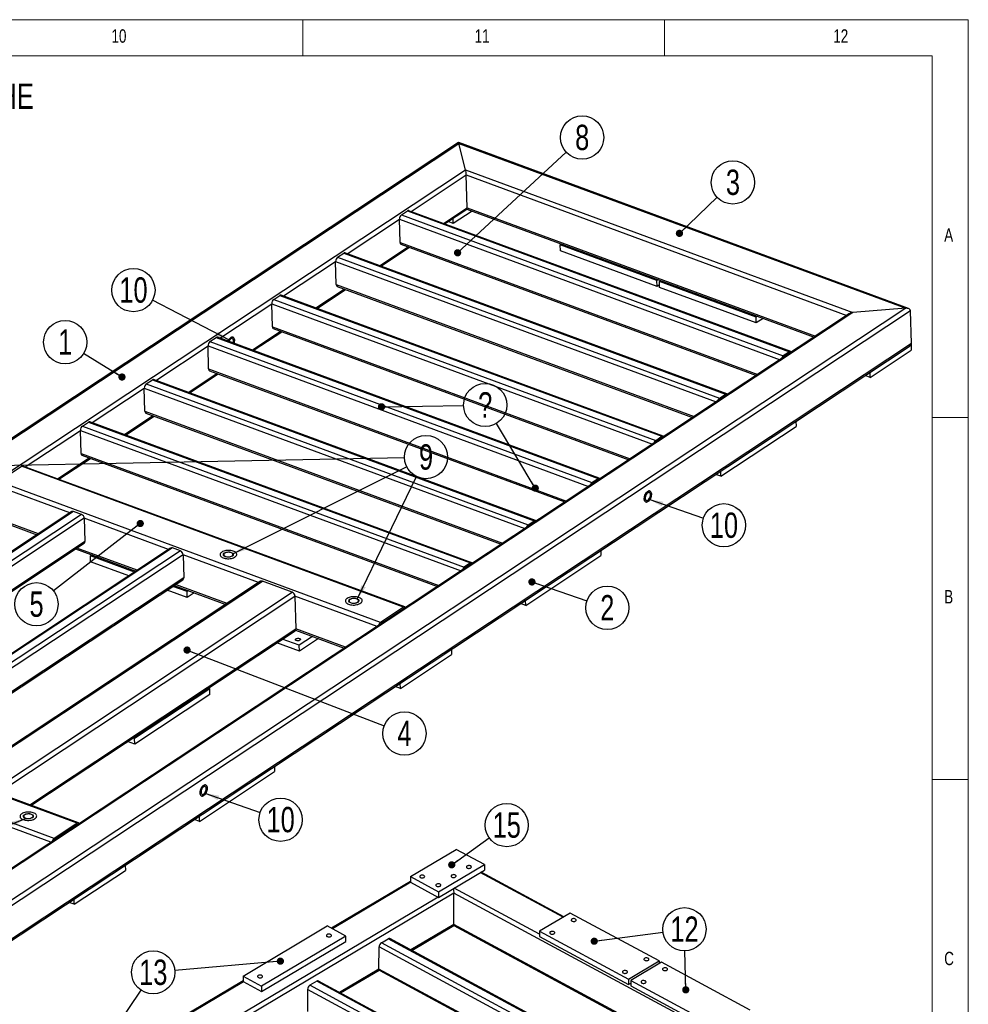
# Model space of a CAD drawing. Header units: millimetres. Extents: x 5 to 589, y 5 to 415.
# Tile 14 of 14: x 458 to 589, y 279 to 415. Entities that reach past the tile are written whole.
import ezdxf

# ---------------------------------------------------------------- set-up
doc = ezdxf.new("R2010")
doc.units = ezdxf.units.MM
doc.layers.add('NOTES', color=6, linetype='Continuous')
doc.layers.add('TRAIT-FINS', color=9, linetype='Continuous')
doc.layers.add('TRAIT-FORT', color=4, linetype='Continuous', lineweight=25)
doc.styles.add('SLDTEXTSTYLE0', font='TXT', dxfattribs={"width": 0.75})
doc.dimstyles.new('SLDDIMSTYLE7', dxfattribs={"dimtxt": 0.18, "dimasz": 1, "dimexe": 0, "dimexo": 0.0625, "dimgap": 0, "dimtad": 0, "dimtih": 1, "dimtoh": 1, "dimdec": 0, "dimrnd": 1e-09, "dimzin": 0, "dimdsep": 46, "dimtxsty": 'Standard', "dimblk1": 'DOT', "dimblk2": 'DOT', "dimsah": 1, "dimcen": 0.09, "dimadec": 0, "dimazin": 0, "dimtfac": 1, "dimtdec": 0, "dimtofl": 0, "dimtmove": 0, "dimatfit": 3, "dimldrblk": 'DOT', "dimfxl": 1, "dimfrac": 2, "dimtolj": 1, "dimtzin": 0, "dimarcsym": 0})
doc.dimstyles.new('SLDDIMSTYLE8', dxfattribs={"dimtxt": 0.18, "dimasz": 2, "dimexe": 0, "dimexo": 0.0625, "dimgap": 0, "dimtad": 0, "dimtih": 1, "dimtoh": 1, "dimdec": 0, "dimrnd": 1e-09, "dimzin": 0, "dimdsep": 46, "dimtxsty": 'Standard', "dimsah": 1, "dimcen": 0.09, "dimadec": 0, "dimazin": 0, "dimtfac": 2, "dimtdec": 0, "dimtofl": 0, "dimtmove": 0, "dimatfit": 3, "dimfxl": 1, "dimfrac": 2, "dimtolj": 1, "dimtzin": 0, "dimarcsym": 0})

# ---------------------------------------------------------------- blocks, each defined once
blk = doc.blocks.new('SW_NOTE_0')
at = {"layer": 'NOTES', "color": 0, "char_height": 3.5, "attachment_point": 1, "style": 'SLDTEXTSTYLE0'}
for s, insert in [('SOUDURES :  A=3 CONTINUE ETANCHE', (0, 4.51)), ('TOLERANCE GENERALE : ± 1 mm', (0, -0.01)), ('TOLERANCE DE PLANEITE : ± 1 mm/m', (0, -4.54)), ('PEINTURE EPOXY EP: 60µ', (0, -9.07)), ('COULEUR : BLANC RAL 9010', (0, -13.59))]:
    blk.add_mtext(s, dxfattribs=dict(at, insert=insert))
blk = doc.blocks.new('SW_NOTE_8')
at = {"layer": 'NOTES', "color": 0}
blk.add_circle((2.83, -0.97), 2.99, dxfattribs=at)
at = {"layer": 'NOTES', "color": 0, "insert": (2.83, 0.79), "char_height": 3.5, "attachment_point": 2, "style": 'SLDTEXTSTYLE0'}
blk.add_mtext('2', dxfattribs=at)
blk = doc.blocks.new('_DOT')
at = {"color": 0, "linetype": 'ByBlock', "lineweight": -2}
blk.add_line((-0.5, 0), (-1, 0), dxfattribs=at)
at = {"color": 0, "linetype": 'ByBlock', "const_width": 0.5}
blk.add_lwpolyline([(-0.25, 0, 1), (0.25, 0, 1)], format="xyb", close=True, dxfattribs=at)
blk = doc.blocks.new('SW_NOTE_9')
at = {"layer": 'NOTES', "color": 0}
blk.add_circle((2.82, -0.98), 2.99, dxfattribs=at)
at = {"layer": 'NOTES', "color": 0, "insert": (2.83, 0.78), "char_height": 3.5, "attachment_point": 2, "style": 'SLDTEXTSTYLE0'}
blk.add_mtext('10', dxfattribs=at)
blk = doc.blocks.new('SW_NOTE_10')
at = {"layer": 'NOTES', "color": 0}
blk.add_circle((2.82, -0.99), 2.99, dxfattribs=at)
at = {"layer": 'NOTES', "color": 0, "insert": (2.83, 0.78), "char_height": 3.5, "attachment_point": 2, "style": 'SLDTEXTSTYLE0'}
blk.add_mtext('10', dxfattribs=at)
blk = doc.blocks.new('SW_NOTE_11')
at = {"layer": 'NOTES', "color": 0}
blk.add_circle((2.16, 2.06), 2.99, dxfattribs=at)
at = {"layer": 'NOTES', "color": 0, "insert": (2.17, 3.83), "char_height": 3.5, "attachment_point": 2, "style": 'SLDTEXTSTYLE0'}
blk.add_mtext('3', dxfattribs=at)
blk = doc.blocks.new('SW_NOTE_12')
at = {"layer": 'NOTES', "color": 0}
blk.add_circle((2.19, 2.03), 2.99, dxfattribs=at)
at = {"layer": 'NOTES', "color": 0, "insert": (2.2, 3.79), "char_height": 3.5, "attachment_point": 2, "style": 'SLDTEXTSTYLE0'}
blk.add_mtext('8', dxfattribs=at)
blk = doc.blocks.new('SW_NOTE_13')
at = {"layer": 'NOTES', "color": 0}
blk.add_circle((-2.55, 1.56), 2.99, dxfattribs=at)
at = {"layer": 'NOTES', "color": 0, "insert": (-2.54, 3.33), "char_height": 3.5, "attachment_point": 2, "style": 'SLDTEXTSTYLE0'}
blk.add_mtext('1', dxfattribs=at)
blk = doc.blocks.new('SW_NOTE_14')
at = {"layer": 'NOTES', "color": 0}
blk.add_circle((2.99, 0.05), 2.99, dxfattribs=at)
at = {"layer": 'NOTES', "color": 0, "insert": (2.99, 1.82), "char_height": 3.5, "attachment_point": 2, "style": 'SLDTEXTSTYLE0'}
blk.add_mtext('?', dxfattribs=at)
blk = doc.blocks.new('SW_NOTE_15')
at = {"layer": 'NOTES', "color": 0}
blk.add_circle((-2.36, -1.84), 2.99, dxfattribs=at)
at = {"layer": 'NOTES', "color": 0, "insert": (-2.35, -0.07), "char_height": 3.5, "attachment_point": 2, "style": 'SLDTEXTSTYLE0'}
blk.add_mtext('5', dxfattribs=at)
blk = doc.blocks.new('SW_NOTE_18')
at = {"layer": 'NOTES', "color": 0}
blk.add_circle((2.79, -1.07), 2.99, dxfattribs=at)
at = {"layer": 'NOTES', "color": 0, "insert": (2.79, 0.69), "char_height": 3.5, "attachment_point": 2, "style": 'SLDTEXTSTYLE0'}
blk.add_mtext('4', dxfattribs=at)
blk = doc.blocks.new('SW_NOTE_21')
at = {"layer": 'NOTES', "color": 0}
blk.add_circle((-2.65, 1.38), 2.99, dxfattribs=at)
at = {"layer": 'NOTES', "color": 0, "insert": (-2.64, 3.15), "char_height": 3.5, "attachment_point": 2, "style": 'SLDTEXTSTYLE0'}
blk.add_mtext('10', dxfattribs=at)
blk = doc.blocks.new('SW_NOTE_23')
at = {"layer": 'NOTES', "color": 0}
blk.add_circle((2.67, 1.34), 2.99, dxfattribs=at)
at = {"layer": 'NOTES', "color": 0, "insert": (2.68, 3.1), "char_height": 3.5, "attachment_point": 2, "style": 'SLDTEXTSTYLE0'}
blk.add_mtext('9', dxfattribs=at)
blk = doc.blocks.new('SW_NOTE_24')
at = {"layer": 'NOTES', "color": 0}
blk.add_circle((2.96, 0.39), 2.99, dxfattribs=at)
at = {"layer": 'NOTES', "color": 0, "insert": (2.97, 2.16), "char_height": 3.5, "attachment_point": 2, "style": 'SLDTEXTSTYLE0'}
blk.add_mtext('12', dxfattribs=at)
blk = doc.blocks.new('SW_NOTE_26')
at = {"layer": 'NOTES', "color": 0}
blk.add_circle((2.42, 1.75), 2.99, dxfattribs=at)
at = {"layer": 'NOTES', "color": 0, "insert": (2.43, 3.51), "char_height": 3.5, "attachment_point": 2, "style": 'SLDTEXTSTYLE0'}
blk.add_mtext('15', dxfattribs=at)
blk = doc.blocks.new('SW_NOTE_28')
at = {"layer": 'NOTES', "color": 0}
blk.add_circle((1.67, 2.48), 2.99, dxfattribs=at)
at = {"layer": 'NOTES', "color": 0, "insert": (1.68, 4.24), "char_height": 3.5, "attachment_point": 2, "style": 'SLDTEXTSTYLE0'}
blk.add_mtext('13', dxfattribs=at)

msp = doc.modelspace()

# ---------------------------------------------------------------- linework, layer by layer
at = {"lineweight": 18}
for p, q in [((589, 415), (5, 415)), ((497, 415), (497, 410)), ((547, 410), (547, 415)), ((589, 5), (589, 415)), ((584, 410), (10, 410)), ((584, 10), (584, 410)), ((584, 360), (589, 360)), ((589, 310), (584, 310))]:
    msp.add_line(p, q, dxfattribs=at)
at = {"layer": 'TRAIT-FINS', "lineweight": 18, "flags": 128}
for points in [[(487.15, 341.37), (487.34, 341.27), (487.43, 341.13), (487.41, 340.99), (487.28, 340.86), (487.06, 340.76), (486.79, 340.71), (486.51, 340.72), (486.25, 340.78), (486.06, 340.88), (485.97, 341.01), (485.99, 341.16), (486.12, 341.29), (486.34, 341.39), (486.61, 341.44), (486.9, 341.43), (487.15, 341.37)], [(504.49, 334.97), (504.68, 334.87), (504.77, 334.74), (504.75, 334.59), (504.62, 334.46), (504.4, 334.37), (504.13, 334.31), (503.85, 334.32), (503.59, 334.38), (503.4, 334.48), (503.31, 334.62), (503.34, 334.76), (503.46, 334.89), (503.68, 334.99), (503.95, 335.04), (504.24, 335.03), (504.49, 334.97)], [(459.5, 305.2), (459.69, 305.1), (459.78, 304.96), (459.76, 304.82), (459.63, 304.69), (459.41, 304.59), (459.14, 304.54), (458.85, 304.55), (458.6, 304.61), (458.41, 304.71), (458.32, 304.85), (458.34, 304.99), (458.47, 305.12), (458.69, 305.22), (458.96, 305.27), (459.24, 305.26), (459.5, 305.2)]]:
    msp.add_lwpolyline(points, dxfattribs=at)
at = {"layer": 'TRAIT-FORT', "lineweight": 25}
for p, q in [((518.53, 398.02), (383.15, 308.44)), ((383.58, 308.58), (518.58, 397.91)), ((580.75, 375.07), (518.54, 398.02)), ((519.5, 394.26), (518.58, 397.91)), ((518.58, 397.91), (580.36, 375.11)), ((390.92, 309.18), (519.5, 394.26)), ((511.96, 388.49), (519.59, 393.54)), ((519.5, 394.26), (573.02, 374.51)), ((519.71, 389.01), (519.59, 393.54)), ((519.59, 393.54), (572.21, 374.12)), ((510.62, 388.01), (511.47, 388.57)), ((510.62, 388.01), (563.41, 368.53)), ((511.47, 388.57), (564.26, 369.09)), ((564.44, 369.12), (511.64, 388.6)), ((516.43, 386.84), (519.71, 389.01)), ((516.6, 386.77), (519.69, 388.82)), ((520.4, 388.55), (517.78, 386.83)), ((519.69, 388.82), (567.67, 371.11)), ((519.71, 389.01), (567.86, 371.24)), ((503.14, 382.65), (510.34, 387.42)), ((510.43, 384.22), (510.34, 387.42)), ((510.34, 387.42), (562.97, 368)), ((517.78, 386.83), (517.08, 387.09)), ((517.78, 386.83), (517.77, 387.54)), ((510.43, 384.22), (559.9, 365.97)), ((510.55, 383.98), (559.7, 365.84)), ((532.59, 383.86), (532.78, 383.99)), ((545.94, 378.94), (532.59, 383.86)), ((532.61, 383.06), (532.59, 383.86)), ((501.8, 382.17), (502.65, 382.74)), ((502.65, 382.74), (555.45, 363.25)), ((555.62, 363.29), (502.82, 382.77)), ((507.61, 381), (511.55, 383.61)), ((507.78, 380.94), (511.72, 383.55)), ((545.96, 378.14), (532.61, 383.06)), ((494.32, 376.82), (501.53, 381.59)), ((501.61, 378.39), (501.53, 381.59)), ((501.53, 381.59), (554.15, 362.17)), ((501.8, 382.17), (554.59, 362.69)), ((501.61, 378.39), (551.08, 360.14)), ((546.13, 379.06), (545.94, 378.94)), ((545.96, 378.14), (545.94, 378.94)), ((546.31, 378.37), (545.96, 378.14)), ((546.3, 378.8), (546.49, 378.93)), ((559.65, 373.87), (546.3, 378.8)), ((546.32, 378), (546.3, 378.8)), ((498.79, 375.17), (502.73, 377.77)), ((498.96, 375.1), (502.9, 377.71)), ((501.73, 378.14), (550.88, 360.01)), ((559.67, 373.08), (546.32, 378)), ((485.5, 370.98), (492.71, 375.75)), ((492.79, 372.55), (492.71, 375.75)), ((492.71, 375.75), (545.33, 356.33)), ((492.98, 376.34), (493.83, 376.9)), ((492.98, 376.34), (545.78, 356.86)), ((493.83, 376.9), (546.63, 357.42)), ((546.8, 357.45), (494, 376.93)), ((572.59, 374.37), (444.4, 289.55)), ((573.02, 374.51), (444.45, 289.43)), ((580.36, 375.11), (445.36, 285.78)), ((581.02, 374.77), (445.45, 285.06)), ((580.36, 375.11), (573.02, 374.51)), ((581.14, 370.24), (581.02, 374.77)), ((559.84, 374), (559.65, 373.87)), ((559.67, 373.08), (559.65, 373.87)), ((560.63, 373.71), (559.67, 373.08)), ((489.97, 369.33), (493.91, 371.94)), ((490.14, 369.27), (494.08, 371.87)), ((492.79, 372.55), (542.26, 354.3)), ((492.91, 372.31), (542.06, 354.17)), ((581.14, 370.24), (445.57, 280.53)), ((484.16, 370.5), (485.01, 371.06)), ((484.16, 370.5), (536.96, 351.02)), ((485.01, 371.06), (537.81, 351.58)), ((537.98, 351.62), (485.18, 371.1)), ((445.55, 280.34), (580.94, 369.93)), ((476.68, 365.14), (483.89, 369.91)), ((483.97, 366.72), (483.89, 369.91)), ((483.89, 369.91), (536.51, 350.5)), ((564.26, 369.09), (563.41, 368.53)), ((564.27, 368.89), (563.42, 368.33)), ((564.22, 368.86), (564.24, 368.85)), ((575.44, 365.56), (581.1, 369.31)), ((581.08, 370.06), (581.1, 369.31)), ((481.15, 363.49), (485.09, 366.1)), ((483.97, 366.72), (533.44, 348.46)), ((484.09, 366.47), (533.24, 348.34)), ((575.44, 365.56), (575.42, 366.27)), ((475.34, 364.66), (476.19, 365.23)), ((476.19, 365.23), (528.99, 345.75)), ((529.16, 345.78), (476.36, 365.26)), ((481.32, 363.43), (485.27, 366.04)), ((575.44, 365.56), (574.73, 365.82)), ((467.86, 359.31), (475.07, 364.08)), ((475.15, 360.88), (475.07, 364.08)), ((475.07, 364.08), (527.69, 344.66)), ((475.34, 364.66), (528.14, 345.18)), ((554.59, 362.69), (555.45, 363.25)), ((554.6, 362.49), (555.45, 363.06)), ((555.4, 363.02), (555.42, 363.01)), ((475.15, 360.88), (524.62, 342.63)), ((466.52, 358.83), (467.37, 359.39)), ((467.37, 359.39), (520.17, 339.91)), ((520.34, 339.94), (467.54, 359.42)), ((472.33, 357.66), (476.27, 360.27)), ((472.5, 357.59), (476.45, 360.2)), ((475.27, 360.63), (524.42, 342.5)), ((565.17, 359.49), (565.19, 358.77)), ((458.61, 353.19), (466.25, 358.24)), ((466.33, 355.04), (466.25, 358.24)), ((466.25, 358.24), (518.87, 338.83)), ((466.52, 358.83), (519.32, 339.35)), ((554.79, 351.9), (565.19, 358.77)), ((545.78, 356.86), (546.63, 357.42)), ((545.78, 356.66), (546.63, 357.22)), ((546.58, 357.19), (546.6, 357.18)), ((463.09, 351.54), (467.45, 354.43)), ((463.26, 351.48), (467.63, 354.37)), ((466.33, 355.04), (515.8, 336.79)), ((466.45, 354.8), (515.6, 336.66)), ((454.91, 351.15), (458.12, 353.27)), ((510.92, 333.79), (458.12, 353.27)), ((511.09, 333.83), (458.3, 353.31)), ((554.79, 351.9), (554.78, 352.61)), ((507.71, 331.67), (454.91, 351.15)), ((536.96, 351.02), (537.81, 351.58)), ((536.96, 350.82), (537.81, 351.38)), ((537.76, 351.35), (537.79, 351.34)), ((554.79, 351.9), (554.09, 352.16)), ((464.78, 346.82), (454.64, 350.56)), ((465.07, 347.01), (423.73, 319.66)), ((465.31, 347.02), (423.98, 319.67)), ((466.4, 346.62), (425.07, 319.27)), ((466.78, 346.08), (425.64, 318.86)), ((460.43, 343.94), (454.76, 346.03)), ((454.88, 345.79), (460.24, 343.81)), ((466.4, 346.62), (465.31, 347.02)), ((466.78, 346.08), (466.86, 342.89)), ((478.44, 341.78), (466.78, 346.08)), ((528.14, 345.18), (528.99, 345.75)), ((528.14, 344.98), (528.99, 345.55)), ((528.94, 345.51), (528.97, 345.5)), ((466.86, 342.89), (428.8, 317.7)), ((428.97, 317.63), (466.75, 342.63)), ((478.72, 341.97), (437.39, 314.62)), ((478.96, 341.98), (437.63, 314.63)), ((465.56, 341.85), (473.89, 338.77)), ((474.09, 338.9), (465.75, 341.97)), ((480.06, 341.58), (478.96, 341.98)), ((538.2, 341.64), (538.21, 340.93)), ((480.06, 341.58), (438.72, 314.23)), ((480.43, 341.05), (439.29, 313.82)), ((467.64, 340.88), (467.83, 341.01)), ((473.7, 338.65), (467.64, 340.88)), ((467.66, 340.08), (467.64, 340.88)), ((480.43, 341.05), (480.52, 337.85)), ((490.88, 337.19), (480.43, 341.05)), ((527.82, 334.05), (538.21, 340.93)), ((472.93, 338.14), (467.66, 340.08)), ((520.17, 339.91), (519.32, 339.35)), ((520.17, 339.71), (519.32, 339.15)), ((520.12, 339.68), (520.15, 339.67)), ((480.52, 337.85), (442.45, 312.66)), ((442.62, 312.6), (480.41, 337.6)), ((491.16, 337.38), (449.83, 310.03)), ((450.07, 310.04), (491.4, 337.39)), ((481.01, 335.16), (478.26, 336.17)), ((480.99, 335.96), (479.02, 336.68)), ((479.21, 336.81), (486.33, 334.18)), ((486.53, 334.31), (479.41, 336.94)), ((495.53, 335.87), (491.4, 337.39)), ((454.2, 308.52), (495.53, 335.87)), ((454.77, 308.11), (495.91, 335.34)), ((481.18, 336.08), (480.99, 335.96)), ((481.01, 335.16), (480.99, 335.96)), ((481.97, 335.79), (481.01, 335.16)), ((495.91, 335.34), (496.03, 330.8)), ((507.26, 331.14), (495.91, 335.34)), ((510.92, 333.79), (507.71, 331.67)), ((510.93, 333.59), (507.71, 331.47)), ((510.9, 333.55), (510.88, 333.56)), ((527.82, 334.05), (527.11, 334.31)), ((527.82, 334.05), (527.8, 334.77)), ((459.24, 306.46), (496.03, 330.8)), ((502.91, 328.26), (496.03, 330.8)), ((459.41, 306.4), (495.92, 330.55)), ((496.51, 328.53), (494.16, 329.39)), ((495.98, 330.62), (502.72, 328.14)), ((498.35, 329.75), (496.51, 328.53)), ((499.14, 329.46), (496.53, 327.73)), ((496.53, 327.73), (493.39, 328.88)), ((496.53, 327.73), (496.51, 328.53)), ((517.55, 327.98), (517.57, 327.27)), ((510.49, 322.58), (517.57, 327.27)), ((465.81, 303.94), (413.01, 323.42)), ((465.98, 303.98), (413.18, 323.46)), ((483.91, 322.61), (484.13, 322.53)), ((510.49, 322.58), (509.78, 322.84)), ((510.49, 322.58), (510.47, 323.29)), ((462.6, 301.82), (409.8, 321.3)), ((484.13, 322.53), (473.74, 315.65)), ((484.15, 321.73), (473.76, 314.85)), ((484.15, 321.73), (484.13, 322.53)), ((462.15, 301.3), (409.53, 320.71)), ((473.74, 315.65), (473.52, 315.73)), ((473.76, 314.85), (472.75, 315.23)), ((473.76, 314.85), (473.74, 315.65)), ((493.08, 311.79), (493.1, 311.08)), ((482.71, 304.2), (493.1, 311.08)), ((482.71, 304.2), (482.69, 304.92)), ((465.81, 303.94), (462.6, 301.82)), ((465.82, 303.74), (462.6, 301.62)), ((465.79, 303.7), (465.77, 303.71)), ((482.71, 304.2), (482, 304.46)), ((511.86, 296.56), (518.21, 300.33)), ((522.12, 298.22), (518.21, 300.33)), ((472.44, 298.13), (472.46, 297.42)), ((515.77, 294.45), (522.12, 298.22)), ((522.12, 298.22), (522.12, 297.46)), ((465.38, 292.73), (472.46, 297.42)), ((515.76, 293.69), (522.12, 297.46)), ((532.98, 290.95), (521.53, 297.12)), ((533.1, 291.02), (521.66, 297.19)), ((511.86, 295.89), (500.96, 289.42)), ((511.91, 295.77), (501.1, 289.34)), ((511.86, 296.56), (515.77, 294.45)), ((511.86, 296.56), (511.86, 295.8)), ((511.86, 295.8), (515.76, 293.69)), ((517.89, 294.26), (449.49, 253.64)), ((515.77, 294.45), (515.76, 293.69)), ((517.88, 289.94), (517.89, 294.26)), ((565.73, 268.47), (517.89, 294.26)), ((529.73, 288.62), (517.93, 294.98)), ((515.71, 293.72), (450.92, 255.25)), ((465.38, 292.73), (464.67, 292.99)), ((465.38, 292.73), (465.36, 293.45)), ((533.97, 291.53), (529.73, 289.02)), ((546.24, 284.91), (533.97, 291.53)), ((517.88, 289.94), (511.94, 286.42)), ((562.5, 265.89), (517.88, 289.94)), ((488.73, 282.82), (500.37, 289.74)), ((502.94, 288.35), (500.37, 289.74)), ((512.08, 286.35), (517.87, 289.78)), ((517.87, 289.78), (562.35, 265.8)), ((529.73, 289.02), (542.01, 282.4)), ((529.73, 289.02), (529.73, 288.26)), ((491.29, 280.68), (502.94, 287.59)), ((502.94, 288.35), (491.3, 281.44)), ((502.94, 287.59), (502.94, 288.35)), ((507.85, 287.41), (508.8, 287.97)), ((555.49, 261.72), (507.85, 287.41)), ((556.44, 262.29), (508.8, 287.97)), ((556.56, 262.36), (509.02, 288)), ((529.73, 288.26), (542.01, 281.64)), ((507.52, 283.79), (507.53, 286.84)), ((554.83, 261.33), (507.53, 286.84)), ((542.01, 282.4), (546.24, 284.91)), ((546.58, 284.73), (542.35, 282.22)), ((546.24, 284.91), (546.24, 284.53)), ((558.86, 278.11), (546.58, 284.73)), ((507.52, 283.79), (502.06, 280.55)), ((502.2, 280.48), (507.55, 283.65)), ((552.14, 259.73), (507.52, 283.79)), ((507.62, 283.58), (551.99, 259.65)), ((488.73, 282.15), (470.74, 271.47)), ((488.78, 282.03), (470.87, 271.4)), ((488.73, 282.82), (491.3, 281.44)), ((488.73, 282.82), (488.73, 282.06)), ((488.73, 282.06), (491.29, 280.68)), ((498.92, 282.1), (497.97, 281.54)), ((546.55, 256.42), (498.92, 282.1)), ((546.68, 256.49), (499.14, 282.13)), ((542.01, 282.4), (542.01, 281.64)), ((542.01, 281.64), (542.34, 281.84)), ((542.34, 281.82), (542.32, 281.83)), ((542.35, 282.22), (542.34, 281.46)), ((542.35, 282.22), (554.62, 275.6)), ((491.3, 281.44), (491.29, 280.68)), ((497.65, 280.97), (497.63, 277.92)), ((544.95, 255.46), (497.65, 280.97)), ((545.6, 255.85), (497.97, 281.54)), ((542.34, 281.46), (554.62, 274.84))]:
    msp.add_line(p, q, dxfattribs=at)
at = {"layer": 'TRAIT-FORT', "lineweight": 25, "flags": 128}
for points in [[(487.46, 370.25), (487.49, 370.35), (487.52, 370.5), (487.53, 370.64), (487.53, 370.76), (487.51, 370.88), (487.47, 370.98), (487.42, 371.06), (487.36, 371.11), (487.28, 371.14), (487.2, 371.14), (487.11, 371.12), (487.02, 371.07), (486.93, 371), (486.84, 370.91), (486.76, 370.79), (486.69, 370.67), (486.64, 370.56)], [(486.64, 370.56), (486.69, 370.67), (486.76, 370.79), (486.84, 370.91), (486.93, 371), (487.02, 371.07), (487.11, 371.12), (487.2, 371.14), (487.28, 371.14), (487.36, 371.11), (487.42, 371.06), (487.47, 370.98), (487.51, 370.88), (487.53, 370.76), (487.53, 370.64), (487.52, 370.5), (487.49, 370.35), (487.46, 370.25)], [(487.34, 370.3), (487.36, 370.35), (487.38, 370.47), (487.39, 370.58), (487.39, 370.69), (487.36, 370.78), (487.32, 370.85), (487.27, 370.9), (487.21, 370.92), (487.14, 370.92), (487.06, 370.89), (486.99, 370.84), (486.91, 370.77), (486.85, 370.68), (486.79, 370.57), (486.76, 370.51)], [(544.71, 348.4), (544.8, 348.47), (544.89, 348.57), (544.97, 348.68), (545.04, 348.81), (545.1, 348.94), (545.14, 349.08), (545.17, 349.23), (545.19, 349.36), (545.18, 349.49), (545.16, 349.61), (545.13, 349.71), (545.07, 349.79), (545.01, 349.84), (544.94, 349.87), (544.85, 349.87), (544.76, 349.85), (544.67, 349.8), (544.58, 349.73), (544.49, 349.64), (544.41, 349.52), (544.34, 349.4), (544.28, 349.26), (544.24, 349.12), (544.21, 348.98), (544.19, 348.84), (544.2, 348.71), (544.22, 348.59), (544.25, 348.5), (544.31, 348.42), (544.37, 348.36), (544.44, 348.33), (544.53, 348.33), (544.62, 348.35), (544.71, 348.4)], [(544.71, 348.4), (544.62, 348.35), (544.53, 348.33), (544.45, 348.33), (544.37, 348.36), (544.31, 348.42), (544.25, 348.5), (544.22, 348.59), (544.2, 348.71), (544.2, 348.84), (544.21, 348.98), (544.24, 349.12), (544.28, 349.26), (544.34, 349.4), (544.41, 349.52), (544.49, 349.64), (544.58, 349.73), (544.67, 349.8), (544.76, 349.85), (544.85, 349.87), (544.94, 349.87), (545.01, 349.84), (545.08, 349.78), (545.13, 349.71), (545.16, 349.61), (545.18, 349.49), (545.19, 349.36), (545.17, 349.23), (545.14, 349.08), (545.1, 348.94), (545.04, 348.81), (544.97, 348.68), (544.89, 348.57), (544.8, 348.47), (544.71, 348.4)], [(544.7, 348.6), (544.78, 348.66), (544.85, 348.75), (544.92, 348.85), (544.97, 348.96), (545.01, 349.07), (545.04, 349.19), (545.04, 349.31), (545.04, 349.41), (545.01, 349.5), (544.98, 349.58), (544.92, 349.63), (544.86, 349.65), (544.79, 349.65), (544.72, 349.62), (544.64, 349.57), (544.56, 349.5), (544.5, 349.41), (544.44, 349.3), (544.39, 349.19), (544.36, 349.07), (544.34, 348.95), (544.34, 348.84), (544.35, 348.74), (544.38, 348.66), (544.43, 348.6), (544.49, 348.56), (544.55, 348.55), (544.63, 348.56), (544.7, 348.6)], [(485.79, 341.41), (485.69, 341.33), (485.62, 341.25), (485.57, 341.17), (485.55, 341.08), (485.55, 340.99), (485.59, 340.91), (485.64, 340.82), (485.73, 340.75), (485.83, 340.68), (485.96, 340.62), (486.1, 340.57), (486.26, 340.53), (486.43, 340.51), (486.6, 340.5), (486.78, 340.5), (486.95, 340.52), (487.12, 340.55), (487.28, 340.59), (487.43, 340.64), (487.55, 340.7), (487.66, 340.78), (487.75, 340.85), (487.81, 340.94), (487.85, 341.03), (487.85, 341.11), (487.84, 341.2), (487.79, 341.29), (487.72, 341.36), (487.63, 341.44), (487.51, 341.5), (487.37, 341.56), (487.22, 341.6), (487.06, 341.63), (486.89, 341.65), (486.71, 341.65), (486.54, 341.64), (486.36, 341.62), (486.2, 341.58), (486.05, 341.54), (485.91, 341.48), (485.79, 341.41)], [(485.79, 341.41), (485.69, 341.33), (485.62, 341.25), (485.57, 341.17), (485.55, 341.08), (485.55, 340.99), (485.59, 340.91), (485.64, 340.82), (485.73, 340.75), (485.83, 340.68), (485.96, 340.62), (486.1, 340.57), (486.26, 340.53), (486.43, 340.51), (486.6, 340.5), (486.78, 340.5), (486.95, 340.52), (487.12, 340.55), (487.28, 340.59), (487.43, 340.64), (487.55, 340.7), (487.66, 340.78), (487.75, 340.85), (487.81, 340.94), (487.85, 341.03), (487.85, 341.11), (487.84, 341.2), (487.79, 341.29), (487.72, 341.36), (487.63, 341.44), (487.51, 341.5), (487.37, 341.56), (487.22, 341.6), (487.06, 341.63), (486.89, 341.65), (486.71, 341.65), (486.54, 341.64), (486.36, 341.62), (486.2, 341.58), (486.05, 341.54), (485.91, 341.48), (485.79, 341.41)], [(486.2, 341.26), (486.12, 341.2), (486.08, 341.14), (486.06, 341.07), (486.07, 341.01), (486.11, 340.94), (486.17, 340.88), (486.26, 340.83), (486.36, 340.8), (486.48, 340.77), (486.61, 340.76), (486.75, 340.76), (486.88, 340.77), (487, 340.8), (487.11, 340.84), (487.21, 340.89), (487.28, 340.95), (487.32, 341.01), (487.34, 341.08), (487.33, 341.14), (487.29, 341.21), (487.23, 341.26), (487.15, 341.31), (487.04, 341.35), (486.92, 341.38), (486.79, 341.39), (486.66, 341.39), (486.52, 341.38), (486.4, 341.35), (486.29, 341.31), (486.2, 341.26)], [(503.13, 335.01), (503.03, 334.94), (502.96, 334.86), (502.91, 334.77), (502.89, 334.68), (502.89, 334.59), (502.93, 334.51), (502.98, 334.42), (503.07, 334.35), (503.17, 334.28), (503.3, 334.22), (503.44, 334.17), (503.6, 334.14), (503.77, 334.11), (503.94, 334.1), (504.12, 334.1), (504.29, 334.12), (504.46, 334.15), (504.62, 334.19), (504.77, 334.24), (504.89, 334.31), (505, 334.38), (505.09, 334.46), (505.15, 334.54), (505.19, 334.63), (505.19, 334.72), (505.18, 334.8), (505.13, 334.89), (505.06, 334.97), (504.97, 335.04), (504.85, 335.1), (504.71, 335.16), (504.56, 335.2), (504.4, 335.23), (504.23, 335.25), (504.05, 335.25), (503.88, 335.24), (503.7, 335.22), (503.54, 335.19), (503.39, 335.14), (503.25, 335.08), (503.13, 335.01)], [(503.13, 335.01), (503.03, 334.94), (502.96, 334.86), (502.91, 334.77), (502.89, 334.68), (502.89, 334.59), (502.93, 334.51), (502.98, 334.42), (503.07, 334.35), (503.17, 334.28), (503.3, 334.22), (503.44, 334.17), (503.6, 334.14), (503.77, 334.11), (503.94, 334.1), (504.12, 334.1), (504.29, 334.12), (504.46, 334.15), (504.62, 334.19), (504.77, 334.24), (504.89, 334.31), (505, 334.38), (505.09, 334.46), (505.15, 334.54), (505.19, 334.63), (505.19, 334.72), (505.18, 334.8), (505.13, 334.89), (505.06, 334.97), (504.97, 335.04), (504.85, 335.1), (504.71, 335.16), (504.56, 335.2), (504.4, 335.23), (504.23, 335.25), (504.05, 335.25), (503.88, 335.24), (503.7, 335.22), (503.54, 335.19), (503.39, 335.14), (503.25, 335.08), (503.13, 335.01)], [(503.54, 334.86), (503.46, 334.8), (503.42, 334.74), (503.4, 334.67), (503.41, 334.61), (503.45, 334.54), (503.51, 334.49), (503.6, 334.44), (503.7, 334.4), (503.82, 334.37), (503.95, 334.36), (504.09, 334.36), (504.22, 334.37), (504.34, 334.4), (504.45, 334.44), (504.55, 334.49), (504.62, 334.55), (504.66, 334.61), (504.68, 334.68), (504.67, 334.75), (504.64, 334.81), (504.57, 334.87), (504.49, 334.92), (504.38, 334.95), (504.26, 334.98), (504.13, 335), (504, 334.99), (503.86, 334.98), (503.74, 334.95), (503.63, 334.91), (503.54, 334.86)], [(496.58, 329.23), (496.51, 329.2), (496.42, 329.17), (496.32, 329.16), (496.23, 329.16), (496.13, 329.18), (496.06, 329.21), (496, 329.25), (495.97, 329.29), (495.96, 329.34), (495.98, 329.39), (496.03, 329.43), (496.1, 329.47), (496.19, 329.49), (496.29, 329.5), (496.39, 329.5), (496.48, 329.49), (496.56, 329.46), (496.61, 329.42), (496.65, 329.37), (496.65, 329.32), (496.63, 329.28), (496.58, 329.23)], [(483.3, 307.77), (483.39, 307.84), (483.48, 307.93), (483.56, 308.05), (483.63, 308.17), (483.69, 308.31), (483.74, 308.45), (483.77, 308.59), (483.78, 308.73), (483.78, 308.86), (483.75, 308.98), (483.72, 309.07), (483.67, 309.15), (483.6, 309.21), (483.53, 309.24), (483.44, 309.24), (483.36, 309.22), (483.26, 309.17), (483.17, 309.1), (483.09, 309), (483.01, 308.89), (482.94, 308.76), (482.88, 308.63), (482.83, 308.49), (482.8, 308.34), (482.79, 308.21), (482.79, 308.08), (482.81, 307.96), (482.85, 307.86), (482.9, 307.79), (482.96, 307.73), (483.04, 307.7), (483.12, 307.7), (483.21, 307.72), (483.3, 307.77)], [(483.3, 307.77), (483.21, 307.72), (483.12, 307.7), (483.04, 307.7), (482.96, 307.73), (482.9, 307.78), (482.85, 307.86), (482.81, 307.96), (482.79, 308.08), (482.79, 308.21), (482.8, 308.34), (482.83, 308.49), (482.88, 308.63), (482.94, 308.76), (483.01, 308.89), (483.09, 309), (483.17, 309.1), (483.27, 309.17), (483.36, 309.22), (483.45, 309.24), (483.53, 309.24), (483.6, 309.21), (483.67, 309.15), (483.72, 309.07), (483.76, 308.98), (483.78, 308.86), (483.78, 308.73), (483.77, 308.59), (483.74, 308.45), (483.69, 308.31), (483.63, 308.17), (483.56, 308.05), (483.48, 307.93), (483.39, 307.84), (483.3, 307.77)], [(483.3, 307.97), (483.37, 308.03), (483.44, 308.11), (483.51, 308.21), (483.56, 308.32), (483.6, 308.44), (483.63, 308.56), (483.64, 308.68), (483.63, 308.78), (483.61, 308.87), (483.57, 308.94), (483.52, 308.99), (483.45, 309.02), (483.38, 309.02), (483.31, 308.99), (483.23, 308.94), (483.16, 308.87), (483.09, 308.78), (483.03, 308.67), (482.98, 308.55), (482.95, 308.44), (482.93, 308.32), (482.93, 308.21), (482.95, 308.11), (482.98, 308.03), (483.02, 307.97), (483.08, 307.93), (483.15, 307.92), (483.22, 307.93), (483.3, 307.97)], [(458.14, 305.24), (458.04, 305.17), (457.97, 305.08), (457.92, 305), (457.9, 304.91), (457.9, 304.82), (457.93, 304.74), (457.99, 304.65), (458.07, 304.58), (458.18, 304.51), (458.31, 304.45), (458.45, 304.4), (458.61, 304.36), (458.77, 304.34), (458.95, 304.33), (459.13, 304.33), (459.3, 304.35), (459.47, 304.38), (459.63, 304.42), (459.77, 304.47), (459.9, 304.53), (460.01, 304.61), (460.1, 304.68), (460.16, 304.77), (460.19, 304.86), (460.2, 304.94), (460.18, 305.03), (460.14, 305.12), (460.07, 305.2), (459.97, 305.27), (459.86, 305.33), (459.72, 305.39), (459.57, 305.43), (459.41, 305.46), (459.24, 305.48), (459.06, 305.48), (458.88, 305.47), (458.71, 305.45), (458.55, 305.41), (458.39, 305.37), (458.26, 305.31), (458.14, 305.24)], [(458.14, 305.24), (458.04, 305.17), (457.97, 305.08), (457.92, 305), (457.9, 304.91), (457.9, 304.82), (457.93, 304.74), (457.99, 304.65), (458.07, 304.58), (458.18, 304.51), (458.31, 304.45), (458.45, 304.4), (458.61, 304.36), (458.77, 304.34), (458.95, 304.33), (459.13, 304.33), (459.3, 304.35), (459.47, 304.38), (459.63, 304.42), (459.77, 304.47), (459.9, 304.53), (460.01, 304.61), (460.1, 304.68), (460.16, 304.77), (460.19, 304.86), (460.2, 304.94), (460.18, 305.03), (460.14, 305.12), (460.07, 305.2), (459.97, 305.27), (459.86, 305.33), (459.72, 305.39), (459.57, 305.43), (459.41, 305.46), (459.24, 305.48), (459.06, 305.48), (458.88, 305.47), (458.71, 305.45), (458.55, 305.41), (458.39, 305.37), (458.26, 305.31), (458.14, 305.24)], [(458.54, 305.09), (458.47, 305.03), (458.43, 304.97), (458.41, 304.9), (458.42, 304.84), (458.46, 304.77), (458.52, 304.71), (458.6, 304.67), (458.71, 304.63), (458.83, 304.6), (458.96, 304.59), (459.09, 304.59), (459.23, 304.6), (459.35, 304.63), (459.46, 304.67), (459.55, 304.72), (459.63, 304.78), (459.67, 304.84), (459.69, 304.91), (459.68, 304.97), (459.64, 305.04), (459.58, 305.1), (459.49, 305.14), (459.39, 305.18), (459.27, 305.21), (459.14, 305.22), (459, 305.22), (458.87, 305.21), (458.75, 305.18), (458.64, 305.14), (458.54, 305.09)], [(519.72, 297.75), (519.8, 297.71), (519.89, 297.7), (519.99, 297.69), (520.09, 297.71), (520.17, 297.73), (520.24, 297.77), (520.29, 297.82), (520.3, 297.88), (520.29, 297.93), (520.26, 297.99), (520.2, 298.03), (520.12, 298.06), (520.02, 298.08), (519.92, 298.08), (519.83, 298.07), (519.74, 298.04), (519.68, 298), (519.63, 297.95), (519.61, 297.9), (519.62, 297.84), (519.66, 297.79), (519.72, 297.75)], [(513.25, 296.44), (513.33, 296.4), (513.43, 296.38), (513.53, 296.38), (513.62, 296.4), (513.71, 296.42), (513.77, 296.46), (513.82, 296.51), (513.84, 296.57), (513.83, 296.62), (513.79, 296.67), (513.73, 296.72), (513.65, 296.75), (513.56, 296.77), (513.46, 296.77), (513.36, 296.76), (513.28, 296.73), (513.21, 296.69), (513.16, 296.64), (513.15, 296.59), (513.16, 296.53), (513.19, 296.48), (513.25, 296.44)], [(517.6, 296.49), (517.68, 296.46), (517.78, 296.44), (517.88, 296.44), (517.97, 296.45), (518.06, 296.48), (518.12, 296.52), (518.17, 296.57), (518.19, 296.62), (518.18, 296.68), (518.14, 296.73), (518.08, 296.77), (518, 296.8), (517.91, 296.82), (517.81, 296.83), (517.71, 296.81), (517.63, 296.78), (517.56, 296.74), (517.51, 296.69), (517.5, 296.64), (517.51, 296.58), (517.54, 296.53), (517.6, 296.49)], [(515.49, 295.23), (515.57, 295.2), (515.66, 295.18), (515.76, 295.18), (515.85, 295.19), (515.94, 295.22), (516.01, 295.26), (516.05, 295.31), (516.07, 295.36), (516.06, 295.42), (516.02, 295.47), (515.96, 295.51), (515.88, 295.55), (515.79, 295.57), (515.69, 295.57), (515.59, 295.56), (515.51, 295.53), (515.44, 295.49), (515.4, 295.44), (515.38, 295.38), (515.39, 295.33), (515.42, 295.28), (515.49, 295.23)], [(534.21, 290.41), (534.29, 290.38), (534.38, 290.36), (534.48, 290.36), (534.58, 290.37), (534.66, 290.4), (534.73, 290.44), (534.77, 290.49), (534.79, 290.55), (534.78, 290.6), (534.75, 290.65), (534.69, 290.7), (534.6, 290.73), (534.51, 290.75), (534.41, 290.75), (534.32, 290.74), (534.23, 290.71), (534.16, 290.67), (534.12, 290.62), (534.1, 290.56), (534.11, 290.51), (534.15, 290.46), (534.21, 290.41)], [(500.35, 288.55), (500.29, 288.51), (500.26, 288.45), (500.25, 288.4), (500.28, 288.34), (500.33, 288.29), (500.4, 288.26), (500.49, 288.23), (500.58, 288.22), (500.68, 288.23), (500.77, 288.25), (500.85, 288.28), (500.91, 288.33), (500.94, 288.38), (500.94, 288.43), (500.92, 288.49), (500.87, 288.54), (500.8, 288.57), (500.71, 288.6), (500.61, 288.61), (500.52, 288.61), (500.42, 288.59), (500.35, 288.55)], [(531.24, 288.65), (531.32, 288.62), (531.42, 288.6), (531.52, 288.6), (531.61, 288.61), (531.7, 288.64), (531.77, 288.68), (531.81, 288.73), (531.83, 288.79), (531.82, 288.84), (531.78, 288.89), (531.72, 288.94), (531.64, 288.97), (531.55, 288.99), (531.45, 288.99), (531.35, 288.98), (531.27, 288.95), (531.2, 288.91), (531.16, 288.86), (531.14, 288.8), (531.15, 288.75), (531.18, 288.7), (531.24, 288.65)], [(544.26, 285), (544.34, 284.96), (544.43, 284.95), (544.53, 284.94), (544.62, 284.96), (544.71, 284.98), (544.78, 285.02), (544.82, 285.07), (544.84, 285.13), (544.83, 285.18), (544.79, 285.24), (544.73, 285.28), (544.65, 285.31), (544.56, 285.33), (544.46, 285.33), (544.36, 285.32), (544.28, 285.29), (544.21, 285.25), (544.17, 285.2), (544.15, 285.15), (544.16, 285.09), (544.19, 285.04), (544.26, 285)], [(541.29, 283.24), (541.37, 283.2), (541.46, 283.19), (541.56, 283.18), (541.66, 283.2), (541.74, 283.22), (541.81, 283.26), (541.86, 283.31), (541.87, 283.37), (541.87, 283.42), (541.83, 283.48), (541.77, 283.52), (541.69, 283.55), (541.59, 283.57), (541.5, 283.57), (541.4, 283.56), (541.31, 283.53), (541.25, 283.49), (541.2, 283.44), (541.18, 283.39), (541.19, 283.33), (541.23, 283.28), (541.29, 283.24)], [(546.82, 283.61), (546.9, 283.58), (547, 283.56), (547.09, 283.56), (547.19, 283.57), (547.28, 283.6), (547.34, 283.64), (547.39, 283.69), (547.41, 283.74), (547.4, 283.8), (547.36, 283.85), (547.3, 283.9), (547.22, 283.93), (547.13, 283.95), (547.03, 283.95), (546.93, 283.94), (546.85, 283.91), (546.78, 283.87), (546.73, 283.82), (546.71, 283.76), (546.72, 283.71), (546.76, 283.66), (546.82, 283.61)], [(490.82, 282.89), (490.76, 282.85), (490.73, 282.8), (490.73, 282.74), (490.75, 282.69), (490.8, 282.64), (490.87, 282.6), (490.96, 282.57), (491.05, 282.56), (491.15, 282.57), (491.24, 282.59), (491.32, 282.62), (491.38, 282.67), (491.41, 282.72), (491.42, 282.78), (491.39, 282.83), (491.34, 282.88), (491.27, 282.92), (491.18, 282.94), (491.09, 282.95), (490.99, 282.95), (490.9, 282.93), (490.82, 282.89)], [(543.86, 281.85), (543.94, 281.82), (544.03, 281.8), (544.13, 281.8), (544.23, 281.81), (544.31, 281.84), (544.38, 281.88), (544.42, 281.93), (544.44, 281.98), (544.43, 282.04), (544.4, 282.09), (544.33, 282.14), (544.25, 282.17), (544.16, 282.19), (544.06, 282.19), (543.97, 282.18), (543.88, 282.15), (543.81, 282.11), (543.77, 282.06), (543.75, 282), (543.76, 281.95), (543.8, 281.9), (543.86, 281.85)]]:
    msp.add_lwpolyline(points, dxfattribs=at)
at = {"layer": 'TRAIT-FORT', "lineweight": 25}
for centre, radius, start, end in [((511.08, 387.44), 0.733, 128.8854, 181.2796), ((511.58, 388.43), 0.185, 73.0756, 129.0169), ((510.68, 384.2), 0.253, 173.783, 239.6898), ((502.76, 382.59), 0.185, 73.0756, 129.0169), ((502.26, 381.6), 0.733, 128.8854, 181.2796), ((501.86, 378.36), 0.253, 173.783, 239.6898), ((493.44, 375.77), 0.733, 128.8854, 181.2796), ((493.95, 376.76), 0.185, 73.0756, 129.0169), ((493.04, 372.52), 0.253, 173.783, 239.6898), ((484.62, 369.93), 0.733, 128.8854, 181.2796), ((485.13, 370.92), 0.185, 73.0756, 129.0169), ((564.37, 368.97), 0.167, 24.7228, 131.0031), ((564.33, 368.81), 0.103, 86.1162, 126.8785), ((563.84, 367.98), 0.689, 127.9468, 167.4058), ((563.57, 368.11), 0.262, 125.2487, 146.6846), ((484.22, 366.69), 0.253, 173.783, 239.6898), ((476.31, 365.08), 0.185, 73.0756, 129.0169), ((475.8, 364.09), 0.733, 128.8854, 181.2796), ((555.02, 362.15), 0.689, 127.9468, 167.4058), ((554.75, 362.28), 0.262, 125.2487, 146.6846), ((555.55, 363.13), 0.167, 24.7228, 131.0031), ((555.51, 362.97), 0.103, 86.1162, 126.8785), ((475.4, 360.85), 0.253, 173.783, 239.6898), ((467.49, 359.25), 0.185, 73.0756, 129.0169), ((466.98, 358.26), 0.733, 128.8854, 181.2796), ((546.2, 356.31), 0.689, 127.9468, 167.4058), ((545.93, 356.44), 0.262, 125.2487, 146.6846), ((546.73, 357.29), 0.167, 24.7228, 131.0031), ((546.69, 357.14), 0.103, 86.1162, 126.8785), ((466.58, 355.02), 0.253, 173.783, 239.6898), ((458.24, 353.13), 0.185, 73.0756, 129.0169), ((537.92, 351.46), 0.167, 24.7228, 131.0031), ((537.87, 351.3), 0.103, 86.1162, 126.8785), ((537.38, 350.48), 0.689, 127.9468, 167.4058), ((537.11, 350.61), 0.262, 125.2487, 146.6846), ((465.2, 346.78), 0.267, 66.2476, 120.7126), ((466.16, 346.05), 0.619, 3.2614, 66.8434), ((529.1, 345.62), 0.167, 24.7228, 131.0031), ((528.56, 344.64), 0.689, 127.9468, 167.4058), ((528.29, 344.77), 0.262, 125.2487, 146.6846), ((529.05, 345.46), 0.103, 86.1162, 126.8785), ((466.59, 342.85), 0.273, 306.3394, 6.476), ((478.86, 341.74), 0.267, 66.2476, 120.7126), ((479.81, 341.01), 0.619, 3.2614, 66.8434), ((519.74, 338.8), 0.689, 127.9468, 167.4058), ((519.47, 338.93), 0.262, 125.2487, 146.6846), ((520.28, 339.79), 0.167, 24.7228, 131.0031), ((520.23, 339.63), 0.103, 86.1162, 126.8785), ((480.25, 337.82), 0.273, 306.3394, 6.476), ((491.3, 337.15), 0.267, 66.2476, 120.7126), ((495.29, 335.3), 0.619, 3.2614, 66.8434), ((511.03, 333.67), 0.167, 24.7228, 131.0031), ((510.99, 333.51), 0.103, 86.1162, 126.8785), ((495.76, 330.77), 0.273, 306.3394, 6.476), ((508.13, 331.12), 0.689, 127.9468, 167.4058), ((507.87, 331.25), 0.262, 125.2487, 146.6846), ((465.92, 303.82), 0.167, 24.7228, 131.0031), ((465.88, 303.66), 0.103, 86.1162, 126.8785), ((463.02, 301.28), 0.689, 127.9468, 167.4058), ((462.76, 301.41), 0.262, 125.2487, 146.6846), ((508.25, 286.81), 0.721, 123.817, 177.629), ((508.93, 287.8), 0.221, 67.0174, 126.4354), ((507.75, 283.77), 0.23, 173.0299, 235.6914), ((499.05, 281.93), 0.221, 67.0174, 126.4354), ((498.37, 280.94), 0.721, 123.817, 177.629)]:
    msp.add_arc(centre, radius, start, end, dxfattribs=at)
for centre, major_axis, ratio, start_param, end_param in [((518.59, 397.51), (-0.06, 0.513), 0.108088, 5.592729, 6.337901), ((518.59, 397.51), (-0.06, 0.513), 0.108088, 5.592729, 6.337901), ((519.51, 393.86), (-0.06, 0.513), 0.108088, 4.021933, 5.592729), ((519.51, 393.86), (-0.06, 0.513), 0.108088, 4.021933, 5.592729), ((519.63, 389.33), (-0.06, 0.513), 0.108088, 3.196309, 4.021933), ((519.63, 389.33), (-0.06, 0.513), 0.108088, 3.196309, 4.021933), ((573.03, 374.11), (0.646, 0.075), 0.613391, 1.51608, 2.261252), ((573.03, 374.11), (0.646, 0.075), 0.613391, 1.51608, 2.261252), ((580.37, 374.71), (0.646, 0.075), 0.613391, 6.228469, 7.799266), ((580.37, 374.71), (0.646, 0.075), 0.613391, 6.228469, 7.799266), ((580.49, 370.18), (0.646, 0.075), 0.613391, 5.402845, 6.228469), ((580.49, 370.18), (0.646, 0.075), 0.613391, 5.402845, 6.228469), ((517.88, 294.63), (-0.011, 0.53), 0.025354, 3.941712, 5.357255), ((517.88, 294.63), (-0.011, 0.53), 0.025354, 3.941712, 5.357255), ((517.86, 290.31), (-0.011, 0.53), 0.025354, 3.127239, 3.941712), ((517.86, 290.31), (-0.011, 0.53), 0.025354, 3.155946, 3.941712)]:
    msp.add_ellipse(centre, major_axis=major_axis, ratio=ratio, start_param=start_param, end_param=end_param, dxfattribs=at)

# ---------------------------------------------------------------- block references
at = {"layer": 'NOTES'}
for name, p in [('SW_NOTE_0', (392.61, 401.66)), ('SW_NOTE_12', (533.42, 396.69)), ('SW_NOTE_11', (554.29, 390.45)), ('SW_NOTE_21', (476.22, 376.24)), ('SW_NOTE_13', (466.69, 368.87)), ('SW_NOTE_14', (519.22, 361.69)), ('SW_NOTE_23', (511.35, 353.21)), ('SW_NOTE_9', (552.39, 346.1)), ('SW_NOTE_15', (462.53, 336.04)), ('SW_NOTE_8', (536.26, 334.68)), ('SW_NOTE_18', (508.25, 317.41)), ('SW_NOTE_10', (491.1, 305.41)), ('SW_NOTE_26', (522.76, 301.93)), ('SW_NOTE_24', (546.79, 288.89)), ('SW_NOTE_28', (474.64, 280.85))]:
    msp.add_blockref(name, p, dxfattribs=at)

# ---------------------------------------------------------------- texts
at = {"layer": 'NOTES', "attachment_point": 1, "style": 'SLDTEXTSTYLE0'}
for s, insert, char_height in [('10', (470.54, 413.67), 1.852), ('11', (520.75, 413.67), 1.852), ('12', (570.33, 413.67), 1.852), ('A', (585.67, 386.17), 1.85), ('B', (585.67, 336.17), 1.85), ('C', (585.67, 286.17), 1.85)]:
    msp.add_mtext(s, dxfattribs=dict(at, insert=insert, char_height=char_height))

# ---------------------------------------------------------------- leaders
at = {"layer": 'NOTES'}
for points, dimstyle in [([(518.39, 382.78), (533.42, 396.69)], 'SLDDIMSTYLE7'), ([(549.06, 385.47), (554.29, 390.45)], 'SLDDIMSTYLE7'), ([(486.85, 370.69), (476.22, 376.24)], 'SLDDIMSTYLE8'), ([(471.99, 365.61), (466.69, 368.87)], 'SLDDIMSTYLE7'), ([(507.87, 361.49), (519.22, 361.69)], 'SLDDIMSTYLE7'), ([(529.13, 350.25), (523.75, 359.19)], 'SLDDIMSTYLE7'), ([(454.2, 353.36), (511.03, 354.49)], 'SLDDIMSTYLE8'), ([(487.32, 341.16), (511.35, 353.21)], 'SLDDIMSTYLE8'), ([(504.52, 334.9), (512.72, 351.86)], 'SLDDIMSTYLE8'), ([(544.83, 348.72), (552.39, 346.1)], 'SLDDIMSTYLE8'), ([(474.52, 345.36), (462.53, 336.04)], 'SLDDIMSTYLE7'), ([(528.67, 337.29), (536.26, 334.68)], 'SLDDIMSTYLE7'), ([(480.99, 327.87), (508.25, 317.41)], 'SLDDIMSTYLE7'), ([(483.43, 308.1), (491.1, 305.41)], 'SLDDIMSTYLE8'), ([(458.76, 304.61), (413.07, 286.42)], 'SLDDIMSTYLE8'), ([(517.58, 298.19), (522.76, 301.93)], 'SLDDIMSTYLE7'), ([(537.28, 287.63), (546.79, 288.89)], 'SLDDIMSTYLE7'), ([(549.94, 280.91), (549.82, 286.3)], 'SLDDIMSTYLE7'), ([(493.89, 284.87), (479.28, 283.59)], 'SLDDIMSTYLE7'), ([(465.94, 267.93), (474.64, 280.85)], 'SLDDIMSTYLE7')]:
    msp.add_leader(points, dimstyle=dimstyle, dxfattribs=at)

doc.saveas('drawing.dxf')
